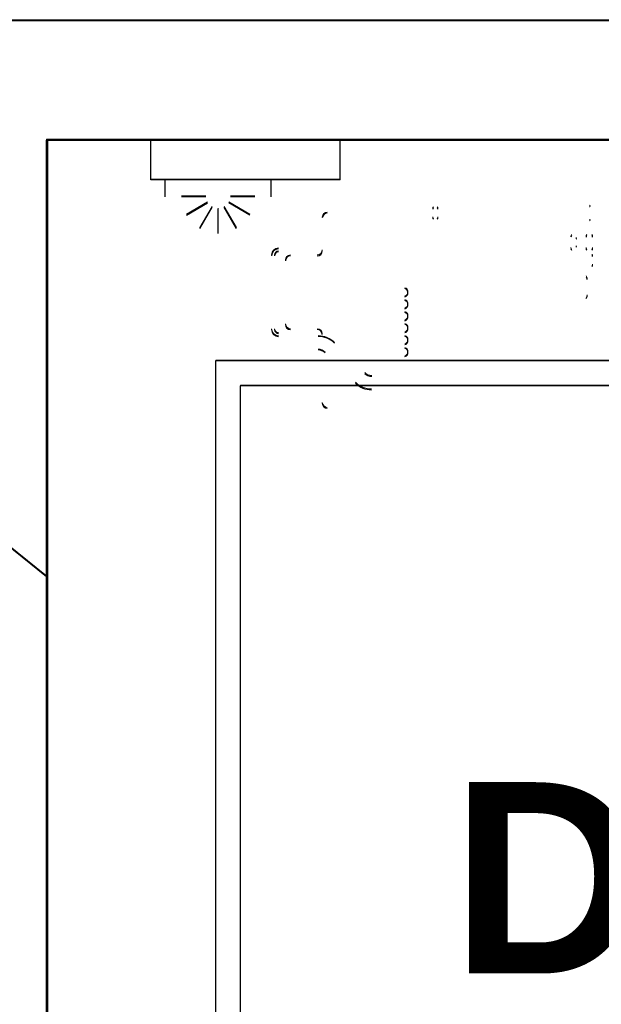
# Model space of a CAD drawing. Header units: millimetres. Extents: x -8642 to 28269, y -6609 to 3701.
# Tile 149 of 256: x 3713 to 3771, y -5074 to -4975. Entities that reach past the tile are written whole.
import ezdxf
from ezdxf.enums import TextEntityAlignment as Align

# ---------------------------------------------------------------- set-up
doc = ezdxf.new("R2010")
doc.units = ezdxf.units.MM
doc.header["$LTSCALE"] = 1000
doc.header["$MEASUREMENT"] = 0
doc.linetypes.add('rzut 1 pietra$0$ArchiTECH.PC Solid Line Type', pattern=[0])
doc.linetypes.add('SUFIT_1 PIETRO$0$ArchiTECH.PC Solid Line Type', pattern=[0])
doc.layers.add('IS_ARCH', color=254, linetype='Continuous', lineweight=18)
doc.layers.add('SUFIT_1 PIETRO$0$INWENTARYZACJA', color=254, linetype='Continuous')
doc.styles.add('rzut 1 pietra$0$ArchiTECHStyle3', font='arialbd.ttf', dxfattribs={"height": 0.192})

msp = doc.modelspace()

# ---------------------------------------------------------------- linework, layer by layer
at = {"layer": 'IS_ARCH', "linetype": 'rzut 1 pietra$0$ArchiTECH.PC Solid Line Type'}
for p, q in [((3703.298, -4975.21), (3917.298, -4975.21)), ((3917.521, -4975.21), (3703.428, -4975.21)), ((3905.298, -4987.21), (3715.298, -4987.21)), ((3715.298, -4987.21), (3715.298, -5031.032)), ((3715.298, -5187.21), (3715.298, -4987.21)), ((3905.298, -4987.21), (3715.298, -4987.21)), ((3715.298, -5187.21), (3715.298, -4987.21)), ((3905.298, -4987.21), (3715.298, -4987.21)), ((3905.298, -4987.21), (3715.298, -4987.21)), ((3715.298, -5187.21), (3715.298, -4987.21)), ((3715.428, -4987.21), (3905.521, -4987.21)), ((3715.428, -5187.21), (3715.428, -4987.21)), ((3725.798, -4991.21), (3725.798, -4987.21)), ((3744.798, -4987.21), (3725.798, -4987.21)), ((3725.798, -4991.21), (3725.798, -4987.21)), ((3744.798, -4987.21), (3725.798, -4987.21)), ((3744.798, -4987.21), (3725.798, -4987.21)), ((3725.798, -4991.21), (3725.798, -4987.21)), ((3744.798, -4991.21), (3744.798, -4987.21)), ((3744.798, -4991.21), (3744.798, -4987.21)), ((3744.798, -4991.21), (3744.798, -4987.21)), ((3744.798, -4991.21), (3725.798, -4991.21)), ((3744.798, -4991.21), (3725.798, -4991.21)), ((3744.798, -4991.21), (3725.798, -4991.21)), ((3727.235, -4992.896), (3727.235, -4991.21)), ((3727.235, -4992.896), (3727.235, -4991.21)), ((3727.235, -4992.896), (3727.235, -4991.21)), ((3737.861, -4992.896), (3737.861, -4991.21)), ((3737.861, -4992.896), (3737.861, -4991.21)), ((3737.861, -4992.896), (3737.861, -4991.21)), ((3731.321, -4992.896), (3728.87, -4992.896)), ((3731.321, -4992.896), (3728.87, -4992.896)), ((3731.321, -4992.896), (3728.87, -4992.896)), ((3736.227, -4992.896), (3733.776, -4992.896)), ((3736.227, -4992.896), (3733.776, -4992.896)), ((3736.227, -4992.896), (3733.776, -4992.896)), ((3729.362, -4994.736), (3731.486, -4993.51)), ((3729.362, -4994.736), (3731.486, -4993.51)), ((3729.362, -4994.736), (3731.486, -4993.51)), ((3735.734, -4994.736), (3733.611, -4993.51)), ((3735.734, -4994.736), (3733.611, -4993.51)), ((3735.734, -4994.736), (3733.611, -4993.51)), ((3730.709, -4996.082), (3731.935, -4993.959)), ((3730.709, -4996.082), (3731.935, -4993.959)), ((3730.709, -4996.082), (3731.935, -4993.959)), ((3732.548, -4996.575), (3732.548, -4994.124)), ((3732.548, -4996.575), (3732.548, -4994.124)), ((3732.548, -4996.575), (3732.548, -4994.124)), ((3734.388, -4996.082), (3733.162, -4993.959)), ((3734.388, -4996.082), (3733.162, -4993.959)), ((3734.388, -4996.082), (3733.162, -4993.959)), ((3884.798, -5009.39), (3732.298, -5009.39)), ((3732.298, -5154.39), (3732.298, -5009.39)), ((3884.798, -5009.39), (3732.298, -5009.39)), ((3732.298, -5154.39), (3732.298, -5009.39)), ((3732.298, -5154.39), (3732.298, -5009.39)), ((3884.798, -5009.39), (3732.298, -5009.39)), ((3734.798, -5151.89), (3734.798, -5011.89)), ((3884.798, -5011.89), (3734.798, -5011.89)), ((3734.798, -5151.89), (3734.798, -5011.89)), ((3884.798, -5011.89), (3734.798, -5011.89)), ((3884.798, -5011.89), (3734.798, -5011.89)), ((3734.798, -5151.89), (3734.798, -5011.89)), ((3703.298, -5021.414), (3715.298, -5031.032)), ((3715.298, -5031.032), (3703.298, -5021.414)), ((3715.298, -5031.032), (3715.298, -5187.21))]:
    msp.add_line(p, q, dxfattribs=at)
for centre, radius, start, end in [((3769.825, -4993.817), 0.06, 270, 330), ((3743.498, -4995.03), 0.5, 90, 180), ((3754.313, -4994.143), 0.221, 139.11761, 180), ((3754.372, -4994.143), 0.221, 0, 40.88239), ((3754.313, -4995.01), 0.221, 180, 220.88239), ((3754.372, -4995.01), 0.221, 319.11761, 0), ((3769.825, -4995.337), 0.06, 30, 90), ((3768.236, -4996.964), 0.287, 139.11761, 180), ((3769.767, -4996.964), 0.287, 139.11761, 180), ((3769.844, -4996.964), 0.287, 0, 40.88239), ((3768.52, -4997.087), 0.04, 180, 270), ((3738.599, -4998.83), 0.7, 90, 180), ((3738.599, -4998.83), 0.4, 90, 180), ((3739.798, -4999.33), 0.5, 90, 180), ((3742.498, -4998.33), 0.5, 270, 0), ((3768.236, -4998.089), 0.287, 180, 220.88239), ((3768.52, -4997.967), 0.04, 90, 180), ((3769.767, -4998.089), 0.287, 180, 220.88239), ((3769.844, -4998.089), 0.287, 319.11761, 0), ((3769.91, -4998.893), 0.221, 0, 40.88239), ((3769.91, -4999.76), 0.221, 319.11761, 0), ((3769.161, -5001.204), 0.419, 0, 40.88239), ((3751.168, -5002.53), 0.43, 0, 75), ((3751.168, -5002.53), 0.43, 285, 0), ((3769.161, -5002.849), 0.419, 319.11761, 0), ((3751.168, -5003.73), 0.43, 0, 74.99999), ((3751.168, -5003.73), 0.43, 285, 0), ((3751.168, -5004.93), 0.43, 0, 74.99999), ((3739.798, -5005.73), 0.5, 180, 270), ((3751.168, -5004.93), 0.43, 285, 0), ((3751.168, -5006.13), 0.43, 0, 74.99999), ((3738.599, -5006.23), 0.7, 180, 270), ((3738.599, -5006.23), 0.4, 180, 270), ((3742.498, -5006.73), 0.5, 0, 90), ((3751.168, -5006.13), 0.43, 285, 0), ((3742.594, -5009.23), 2.3, 45, 90), ((3751.168, -5007.33), 0.43, 0, 74.99999), ((3751.168, -5007.33), 0.43, 285, 0), ((3742.573, -5009.28), 1, 45, 90), ((3751.168, -5008.53), 0.43, 0, 74.99999), ((3751.168, -5008.53), 0.43, 285, 0), ((3747.961, -5009.93), 1, 225, 270), ((3747.94, -5009.98), 2.3, 225, 270), ((3743.498, -5013.63), 0.5, 180, 270)]:
    msp.add_arc(centre, radius, start, end, dxfattribs=at)
at = {"layer": 'SUFIT_1 PIETRO$0$INWENTARYZACJA', "linetype": 'SUFIT_1 PIETRO$0$ArchiTECH.PC Solid Line Type'}
for p, q in [((3703.298, -4975.293), (3917.298, -4975.293)), ((3917.521, -4975.293), (3703.428, -4975.293)), ((3905.298, -4987.293), (3715.298, -4987.293)), ((3715.298, -4987.293), (3715.298, -5031.116)), ((3715.298, -5187.293), (3715.298, -4987.293)), ((3905.298, -4987.293), (3715.298, -4987.293)), ((3905.298, -4987.293), (3715.298, -4987.293)), ((3715.298, -5187.293), (3715.298, -4987.293)), ((3905.298, -4987.293), (3715.298, -4987.293)), ((3715.298, -5187.293), (3715.298, -4987.293)), ((3715.428, -4987.293), (3905.521, -4987.293)), ((3715.428, -5187.293), (3715.428, -4987.293)), ((3725.798, -4991.293), (3725.798, -4987.293)), ((3744.798, -4987.293), (3725.798, -4987.293)), ((3744.798, -4987.293), (3725.798, -4987.293)), ((3725.798, -4991.293), (3725.798, -4987.293)), ((3744.798, -4987.293), (3725.798, -4987.293)), ((3725.798, -4991.293), (3725.798, -4987.293)), ((3744.798, -4991.293), (3744.798, -4987.293)), ((3744.798, -4991.293), (3744.798, -4987.293)), ((3744.798, -4991.293), (3744.798, -4987.293)), ((3744.798, -4991.293), (3725.798, -4991.293)), ((3744.798, -4991.293), (3725.798, -4991.293)), ((3744.798, -4991.293), (3725.798, -4991.293)), ((3727.235, -4992.98), (3727.235, -4991.293)), ((3727.235, -4992.98), (3727.235, -4991.293)), ((3727.235, -4992.98), (3727.235, -4991.293)), ((3737.861, -4992.98), (3737.861, -4991.293)), ((3737.861, -4992.98), (3737.861, -4991.293)), ((3737.861, -4992.98), (3737.861, -4991.293)), ((3731.321, -4992.98), (3728.87, -4992.98)), ((3731.321, -4992.98), (3728.87, -4992.98)), ((3731.321, -4992.98), (3728.87, -4992.98)), ((3729.363, -4994.82), (3731.486, -4993.594)), ((3729.363, -4994.82), (3731.486, -4993.594)), ((3729.363, -4994.82), (3731.486, -4993.594)), ((3735.734, -4994.82), (3733.611, -4993.594)), ((3735.734, -4994.82), (3733.611, -4993.594)), ((3735.734, -4994.82), (3733.611, -4993.594)), ((3736.227, -4992.98), (3733.776, -4992.98)), ((3736.227, -4992.98), (3733.776, -4992.98)), ((3736.227, -4992.98), (3733.776, -4992.98)), ((3730.709, -4996.166), (3731.935, -4994.043)), ((3730.709, -4996.166), (3731.935, -4994.043)), ((3730.709, -4996.166), (3731.935, -4994.043)), ((3732.548, -4996.659), (3732.548, -4994.208)), ((3732.548, -4996.659), (3732.548, -4994.208)), ((3732.548, -4996.659), (3732.548, -4994.208)), ((3734.388, -4996.166), (3733.162, -4994.043)), ((3734.388, -4996.166), (3733.162, -4994.043)), ((3734.388, -4996.166), (3733.162, -4994.043)), ((3884.798, -5009.473), (3732.298, -5009.473)), ((3732.298, -5154.473), (3732.298, -5009.473)), ((3732.298, -5154.473), (3732.298, -5009.473)), ((3884.798, -5009.473), (3732.298, -5009.473)), ((3732.298, -5154.473), (3732.298, -5009.473)), ((3884.798, -5009.473), (3732.298, -5009.473)), ((3734.798, -5151.973), (3734.798, -5011.973)), ((3884.798, -5011.973), (3734.798, -5011.973)), ((3884.798, -5011.973), (3734.798, -5011.973)), ((3734.798, -5151.973), (3734.798, -5011.973)), ((3884.798, -5011.973), (3734.798, -5011.973)), ((3734.798, -5151.973), (3734.798, -5011.973)), ((3715.298, -5031.116), (3703.298, -5021.498)), ((3703.298, -5021.498), (3715.298, -5031.116)), ((3715.298, -5031.116), (3715.298, -5187.293))]:
    msp.add_line(p, q, dxfattribs=at)
for centre, radius, start, end in [((3769.826, -4993.9), 0.06, 270, 330), ((3743.498, -4995.113), 0.5, 90, 180), ((3754.313, -4994.227), 0.221, 139.11761, 180), ((3754.372, -4994.227), 0.221, 0, 40.88239), ((3754.313, -4995.093), 0.221, 180, 220.88239), ((3754.372, -4995.093), 0.221, 319.11761, 0), ((3769.826, -4995.42), 0.06, 30, 90), ((3768.236, -4997.047), 0.287, 139.11761, 180), ((3769.767, -4997.047), 0.287, 139.11761, 180), ((3769.844, -4997.047), 0.287, 0, 40.88239), ((3768.52, -4997.17), 0.04, 180, 270), ((3738.599, -4998.913), 0.7, 90, 180), ((3738.599, -4998.913), 0.4, 90, 180), ((3742.498, -4998.413), 0.5, 270, 0), ((3768.236, -4998.173), 0.287, 180, 220.88239), ((3768.52, -4998.05), 0.04, 90, 180), ((3769.767, -4998.173), 0.287, 180, 220.88239), ((3769.844, -4998.173), 0.287, 319.11761, 0), ((3769.91, -4998.977), 0.221, 0, 40.88239), ((3739.798, -4999.413), 0.5, 90, 180), ((3769.91, -4999.843), 0.221, 319.11761, 0), ((3769.161, -5001.288), 0.419, 0, 40.88239), ((3751.168, -5002.613), 0.43, 0, 75), ((3751.168, -5002.613), 0.43, 285, 0), ((3751.168, -5003.813), 0.43, 0, 74.99999), ((3751.168, -5003.813), 0.43, 285, 0), ((3769.161, -5002.933), 0.419, 319.11761, 0), ((3751.168, -5005.013), 0.43, 0, 74.99999), ((3739.798, -5005.813), 0.5, 180, 270), ((3751.168, -5005.013), 0.43, 285, 0), ((3751.168, -5006.213), 0.43, 0, 74.99999), ((3738.599, -5006.313), 0.7, 180, 270), ((3738.599, -5006.313), 0.4, 180, 270), ((3742.498, -5006.813), 0.5, 0, 90), ((3751.168, -5006.213), 0.43, 285, 0), ((3742.594, -5009.313), 2.3, 45, 90), ((3751.168, -5007.413), 0.43, 0, 74.99999), ((3751.168, -5007.413), 0.43, 285, 0), ((3742.574, -5009.363), 1, 45, 90), ((3751.168, -5008.613), 0.43, 0, 74.99999), ((3751.168, -5008.613), 0.43, 285, 0), ((3747.961, -5010.013), 1, 225, 270), ((3747.94, -5010.063), 2.3, 225, 270), ((3743.498, -5013.713), 0.5, 180, 270)]:
    msp.add_arc(centre, radius, start, end, dxfattribs=at)

# ---------------------------------------------------------------- texts
at = {"layer": 'IS_ARCH', "style": 'rzut 1 pietra$0$ArchiTECHStyle3'}
msp.add_text('D7', height=19.2, dxfattribs=at).set_placement((3755.939, -5076.718), align=Align.BOTTOM_LEFT)

doc.saveas('drawing.dxf')
